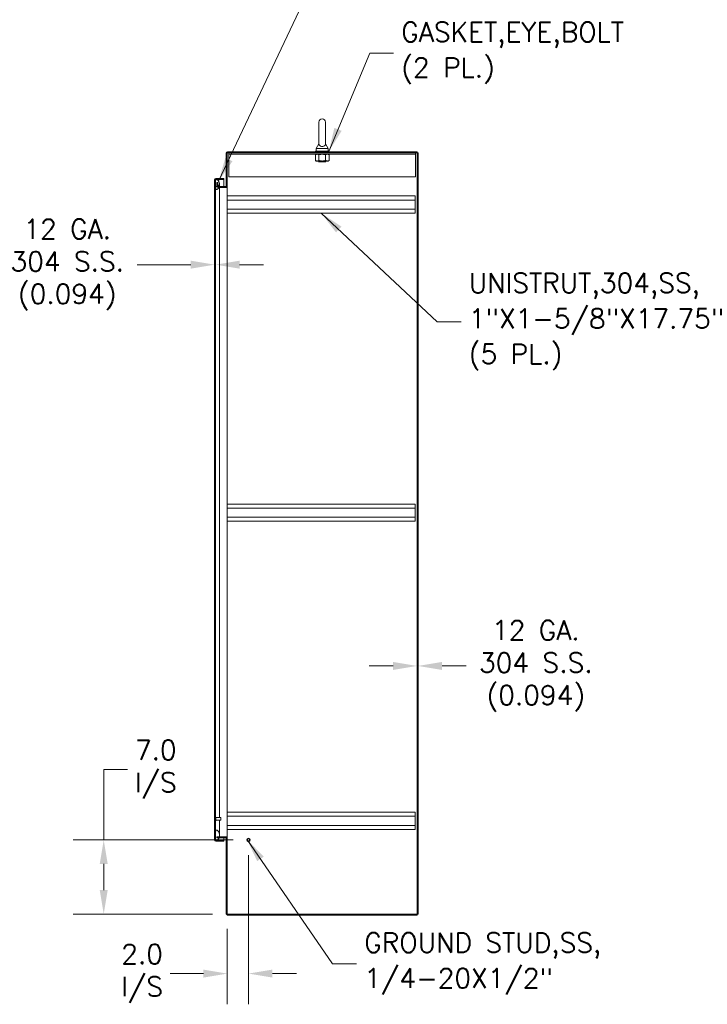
# Model space of a CAD drawing. Header units: inches. Extents: x 3 to 388, y 9 to 244.
# Tile 34 of 53: x 205 to 270, y 102 to 195. Entities that reach past the tile are written whole.
import ezdxf

# ---------------------------------------------------------------- set-up
doc = ezdxf.new("R2010")
doc.units = ezdxf.units.IN
doc.header["$LTSCALE"] = 23
doc.header["$MEASUREMENT"] = 0
for name, color, linetype, lineweight in [('Dimension (ANSI)', 7, 'Continuous', 5), ('Hatch (ANSI)', 7, 'Continuous', 5), ('Symbol (ANSI)', 7, 'Continuous', 5), ('Visible (ANSI)', 7, 'Continuous', 5)]:
    doc.layers.add(name, color=color, linetype=linetype, lineweight=lineweight)
doc.styles.add('ROMANS', font='romans.shx')
doc.dimstyles.new('Default (ANSI)', dxfattribs={"dimscale": 23, "dimtxt": 0.08, "dimasz": 0.098425, "dimexe": 0.125, "dimexo": 0.0625, "dimgap": 0.031496, "dimtad": 0, "dimtih": 1, "dimtoh": 1, "dimrnd": 1e-08, "dimzin": 0, "dimdsep": 46, "dimtxsty": 'ROMANS', "dimcen": 0.09, "dimdle": 0.393701, "dimclrd": 256, "dimclre": 256, "dimclrt": 256, "dimadec": 0, "dimazin": 0, "dimtfac": 1.25, "dimtofl": 0, "dimtmove": 0, "dimatfit": 3, "dimfxl": 0, "dimtolj": 1, "dimtzin": 0, "dimlwd": -1, "dimlwe": -1, "dimarcsym": 0})
doc.dimstyles.new('Default (ANSI)$7', dxfattribs={"dimscale": 23, "dimtxt": 0.08, "dimasz": 0.098425, "dimexe": 0.125, "dimexo": 0.0625, "dimgap": 0.031496, "dimtad": 0, "dimtih": 1, "dimtoh": 1, "dimrnd": 1e-08, "dimzin": 0, "dimdsep": 46, "dimtxsty": 'ROMANS', "dimcen": 0.09, "dimdle": 0.393701, "dimclrd": 256, "dimclre": 256, "dimclrt": 256, "dimadec": 0, "dimazin": 0, "dimtfac": 1.25, "dimtofl": 0, "dimtmove": 0, "dimatfit": 3, "dimfxl": 0, "dimtolj": 1, "dimtzin": 0, "dimlwd": -1, "dimlwe": -1, "dimarcsym": 0})

# ---------------------------------------------------------------- blocks, each defined once
blk = doc.blocks.new('*D29')
at = {"layer": 'Defpoints', "color": 0}
for p in [(242.726, 140.768), (242.82, 140.768), (242.726, 133.681)]:
    blk.add_point(p, dxfattribs=at)
at = {"layer": 'Dimension (ANSI)'}
for p, q in [((240.462, 133.681), (238.199, 133.681)), ((245.084, 133.681), (247.347, 133.681))]:
    blk.add_line(p, q, dxfattribs=at)
for points in [[(240.462, 134.059), (240.462, 133.304), (242.726, 133.681)], [(245.084, 134.059), (245.084, 133.304), (242.82, 133.681)]]:
    blk.add_solid(points, dxfattribs=at)
at = {"layer": 'Dimension (ANSI)', "insert": (253.942, 133.681), "char_height": 1.84, "attachment_point": 5, "style": 'ROMANS'}
blk.add_mtext('\\A1;12 GA.\\P304 S.S.\\P(0.094)', dxfattribs=at)
blk = doc.blocks.new('*D30')
at = {"layer": 'Defpoints', "color": 0}
for p in [(223.593, 171.607), (223.687, 171.607), (223.687, 171.607)]:
    blk.add_point(p, dxfattribs=at)
at = {"layer": 'Dimension (ANSI)'}
for p, q in [((221.329, 171.607), (216.256, 171.607)), ((225.951, 171.607), (228.214, 171.607))]:
    blk.add_line(p, q, dxfattribs=at)
for points in [[(221.329, 171.985), (221.329, 171.23), (223.593, 171.607)], [(225.951, 171.985), (225.951, 171.23), (223.687, 171.607)]]:
    blk.add_solid(points, dxfattribs=at)
at = {"layer": 'Dimension (ANSI)', "insert": (209.661, 171.607), "char_height": 1.84, "attachment_point": 5, "style": 'ROMANS'}
blk.add_mtext('\\A1;12 GA.\\P304 S.S.\\P(0.094)', dxfattribs=at)
blk = doc.blocks.new('*D31')
at = {"layer": 'Defpoints', "color": 0}
for p in [(226.789, 117.234), (224.789, 110.265), (224.789, 104.603)]:
    blk.add_point(p, dxfattribs=at)
at = {"layer": 'Dimension (ANSI)'}
for p, q in [((226.789, 115.796), (226.789, 101.728)), ((224.789, 108.827), (224.789, 101.728)), ((222.525, 104.603), (219.385, 104.603)), ((229.052, 104.603), (231.316, 104.603))]:
    blk.add_line(p, q, dxfattribs=at)
for points in [[(222.525, 104.98), (222.525, 104.225), (224.789, 104.603)], [(229.052, 104.98), (229.052, 104.225), (226.789, 104.603)]]:
    blk.add_solid(points, dxfattribs=at)
at = {"layer": 'Dimension (ANSI)', "insert": (216.733, 104.603), "char_height": 1.84, "attachment_point": 5, "style": 'ROMANS'}
blk.add_mtext('\\A1;2.0\\PI/S', dxfattribs=at)
blk = doc.blocks.new('*D32')
at = {"layer": 'Defpoints', "color": 0}
for p in [(226.789, 117.234), (213.109, 110.234), (224.82, 110.234)]:
    blk.add_point(p, dxfattribs=at)
at = {"layer": 'Dimension (ANSI)'}
for p, q in [((213.109, 117.234), (213.109, 123.897)), ((213.109, 123.897), (215.372, 123.897)), ((225.351, 117.234), (210.234, 117.234)), ((213.109, 112.497), (213.109, 114.97)), ((223.382, 110.234), (210.234, 110.234))]:
    blk.add_line(p, q, dxfattribs=at)
for points in [[(212.731, 114.97), (213.486, 114.97), (213.109, 117.234)], [(212.731, 112.497), (213.486, 112.497), (213.109, 110.234)]]:
    blk.add_solid(points, dxfattribs=at)
at = {"layer": 'Dimension (ANSI)', "insert": (218.024, 123.897), "char_height": 1.84, "attachment_point": 5, "style": 'ROMANS'}
blk.add_mtext('\\A1;7.0\\PI/S', dxfattribs=at)

msp = doc.modelspace()

# ---------------------------------------------------------------- hatches: boundary and pattern name
at = {"layer": 'Hatch (ANSI)'}
h = msp.add_hatch(dxfattribs=at)
h.set_pattern_fill('ANSI31', color=256, scale=23, angle=90, style=0)
edge = h.paths.add_edge_path()
edge.add_ellipse((224.8198, 182.1399), major_axis=(0, 0.1249), ratio=1, start_angle=0, end_angle=90)
edge.add_line((224.6948, 182.1399), (224.6948, 179.0148))
edge.add_ellipse((224.6636, 179.0148), major_axis=(0.0312, 0), ratio=1, start_angle=270, end_angle=360, ccw=False)
edge.add_line((224.6636, 178.9836), (224.0268, 178.9836))
edge.add_line((224.0268, 178.9836), (223.9135, 178.9836))
edge.add_ellipse((223.9135, 179.0148), major_axis=(0, -0.0312), ratio=1, start_angle=270, end_angle=360, ccw=False)
edge.add_line((223.8822, 179.0148), (223.8822, 179.3899))
edge.add_line((223.8822, 179.3899), (223.7885, 179.3899))
edge.add_line((223.7885, 179.3899), (223.7885, 179.0148))
edge.add_ellipse((223.9135, 179.0148), major_axis=(-0.1249, 0), ratio=1, start_angle=0, end_angle=90)
edge.add_line((223.9135, 178.8899), (223.9832, 178.8899))
edge.add_line((223.9832, 178.8899), (224.6636, 178.8899))
edge.add_ellipse((224.6636, 179.0148), major_axis=(0, -0.1249), ratio=1, start_angle=0, end_angle=90)
edge.add_line((224.7885, 179.0148), (224.7885, 182.1399))
edge.add_ellipse((224.8198, 182.1399), major_axis=(-0.0313, 0), ratio=1, start_angle=270, end_angle=360, ccw=False)
edge.add_line((224.8198, 182.1712), (242.7261, 182.1712))
edge.add_line((242.7261, 182.1712), (242.7261, 182.2649))
edge.add_line((242.7261, 182.2649), (224.8198, 182.2649))
h = msp.add_hatch(dxfattribs=at)
h.set_pattern_fill('ANSI31', color=256, scale=23, style=0)
h.paths.add_polyline_path([(242.7261, 110.2336), (242.8198, 110.2336), (242.8198, 182.1712), (242.7261, 182.1712)])
h = msp.add_hatch(dxfattribs=at)
h.set_pattern_fill('ANSI31', color=256, scale=23, angle=75, style=0)
edge = h.paths.add_edge_path()
edge.add_line((223.718, 179.6568), (223.7557, 179.6568))
edge.add_line((223.7557, 179.6568), (223.8117, 179.6568))
edge.add_line((223.8117, 179.6568), (224.468, 179.6568))
edge.add_line((224.468, 179.6568), (224.468, 179.7505))
edge.add_line((224.468, 179.7505), (223.718, 179.7505))
edge.add_ellipse((223.718, 179.6256), major_axis=(0, 0.1249), ratio=1, start_angle=0, end_angle=90)
edge.add_line((223.593, 179.6256), (223.593, 117.2505))
edge.add_ellipse((223.718, 117.2505), major_axis=(-0.125, 0), ratio=1, start_angle=0, end_angle=90)
edge.add_line((223.718, 117.1255), (224.468, 117.1255))
edge.add_line((224.468, 117.1255), (224.468, 117.2192))
edge.add_line((224.468, 117.2192), (223.8115, 117.2192))
edge.add_line((223.8115, 117.2192), (223.7559, 117.2192))
edge.add_line((223.7559, 117.2192), (223.718, 117.2192))
edge.add_ellipse((223.718, 117.2505), major_axis=(0, -0.0312), ratio=1, start_angle=270, end_angle=360, ccw=False)
edge.add_line((223.6867, 117.2505), (223.6867, 117.3131))
edge.add_line((223.6867, 117.3131), (223.6867, 118.0631))
edge.add_line((223.6867, 118.0631), (223.6867, 178.8131))
edge.add_line((223.6867, 178.8131), (223.6867, 179.5631))
edge.add_line((223.6867, 179.5631), (223.6867, 179.6256))
edge.add_ellipse((223.718, 179.6256), major_axis=(-0.0312, 0), ratio=1, start_angle=270, end_angle=360, ccw=False)
h = msp.add_hatch(dxfattribs=at)
h.set_pattern_fill('ANSI31', color=256, scale=23, angle=-15, style=0)
edge = h.paths.add_edge_path()
edge.add_spline(control_points=[(224.0617, 117.6881), (224.0629, 117.7555), (224.0516, 117.8219), (224.0072, 117.9488), (223.9757, 118.0041), (223.9159, 118.0828), (223.887, 118.1117), (223.8448, 118.1419), (223.8286, 118.1513), (223.8117, 118.1568)], knot_values=[-1.0427391, -1.0427391, -1.0427391, -1.0427391, -0.7197579, -0.7197579, -0.3955238, -0.3955238, -0.1347707, -0.1347707, 0, 0, 0, 0], degree=3, periodic=0)
edge.add_spline(control_points=[(223.8117, 118.1568), (223.805, 118.159), (223.7981, 118.1607), (223.7846, 118.1622), (223.7781, 118.1621), (223.7623, 118.1599), (223.7537, 118.1568), (223.7352, 118.1458), (223.7264, 118.1371), (223.7076, 118.1125), (223.6967, 118.0918), (223.6867, 118.0631)], knot_values=[-0.6647416, -0.6647416, -0.6647416, -0.6647416, -0.5774144, -0.5774144, -0.4971613, -0.4971613, -0.3816552, -0.3816552, -0.2317188, -0.2317188, 0, 0, 0, 0], degree=3, periodic=0)
edge.add_line((223.6867, 118.0631), (223.6867, 117.3131))
edge.add_spline(control_points=[(223.6867, 117.3131), (223.692, 117.2983), (223.6983, 117.2832), (223.7123, 117.2583), (223.7198, 117.2473), (223.7357, 117.2311), (223.7436, 117.225), (223.7536, 117.2202), (223.7548, 117.2197), (223.7559, 117.2192)], knot_values=[-0.4489058, -0.4489058, -0.4489058, -0.4489058, -0.3290151, -0.3290151, -0.2310988, -0.2310988, -0.1559399, -0.1559399, -0.1461905, -0.1461905, -0.1461905, -0.1461905], degree=3, periodic=0)
edge.add_spline(control_points=[(223.7559, 117.2192), (223.7632, 117.2162), (223.7708, 117.2145), (223.7898, 117.2135), (223.8009, 117.2156), (223.8115, 117.2192)], knot_values=[-0.1461905, -0.1461905, -0.1461905, -0.1461905, -0.085923, -0.085923, -0.0007796, -0.0007796, -0.0007796, -0.0007796], degree=3, periodic=0)
edge.add_spline(control_points=[(223.8115, 117.2192), (223.8116, 117.2193), (223.8117, 117.2193), (223.8117, 117.2193)], knot_values=[-0.0007796, -0.0007796, -0.0007796, -0.0007796, 0, 0, 0, 0], degree=3, periodic=0)
edge.add_spline(control_points=[(223.8117, 117.2193), (223.8307, 117.2259), (223.8488, 117.2377), (223.8845, 117.2666), (223.9033, 117.2865), (223.9452, 117.3378), (223.971, 117.3767), (223.9934, 117.4212)], knot_values=[-2.3914218, -2.3914218, -2.3914218, -2.3914218, -2.0558457, -2.0558457, -1.6231424, -1.6231424, -0.9514325, -0.9514325, -0.9514325, -0.9514325], degree=3, periodic=0)
edge.add_spline(control_points=[(223.9934, 117.4212), (224.0026, 117.4394), (224.0112, 117.4586), (224.0234, 117.4895), (224.0278, 117.5016), (224.0322, 117.5149)], knot_values=[-0.9514325, -0.9514325, -0.9514325, -0.9514325, -0.6762108, -0.6762108, -0.5241178, -0.5241178, -0.5241178, -0.5241178], degree=3, periodic=0)
edge.add_spline(control_points=[(224.0322, 117.5149), (224.0471, 117.5606), (224.0606, 117.6193), (224.0617, 117.6881)], knot_values=[-0.5241178, -0.5241178, -0.5241178, -0.5241178, 0, 0, 0, 0], degree=3, periodic=0)
edge = h.paths.add_edge_path()
edge.add_spline(control_points=[(223.8117, 178.7193), (223.8313, 178.7258), (223.8503, 178.7375), (223.8876, 178.7662), (223.9073, 178.7858), (223.9449, 178.8299), (223.965, 178.8581), (223.9832, 178.8899)], knot_values=[-2.2571609, -2.2571609, -2.2571609, -2.2571609, -1.9421555, -1.9421555, -1.5382838, -1.5382838, -1.0634666, -1.0634666, -1.0634666, -1.0634666], degree=3, periodic=0)
edge.add_spline(control_points=[(223.9832, 178.8899), (223.9987, 178.9169), (224.0129, 178.9465), (224.0255, 178.98), (224.0262, 178.9818), (224.0268, 178.9836)], knot_values=[-1.0634666, -1.0634666, -1.0634666, -1.0634666, -0.6602481, -0.6602481, -0.6375423, -0.6375423, -0.6375423, -0.6375423], degree=3, periodic=0)
edge.add_spline(control_points=[(224.0268, 178.9836), (224.0456, 179.035), (224.0631, 179.1044), (224.0617, 179.1881)], knot_values=[-0.6375423, -0.6375423, -0.6375423, -0.6375423, 0, 0, 0, 0], degree=3, periodic=0)
edge.add_spline(control_points=[(224.0617, 179.1881), (224.0606, 179.2571), (224.0465, 179.3249), (223.9981, 179.4535), (223.9653, 179.5098), (223.9083, 179.5853), (223.8818, 179.6132), (223.8423, 179.6425), (223.8273, 179.6514), (223.8117, 179.6568)], knot_values=[-1.0483302, -1.0483302, -1.0483302, -1.0483302, -0.7120009, -0.7120009, -0.3751501, -0.3751501, -0.1257788, -0.1257788, 0, 0, 0, 0], degree=3, periodic=0)
edge.add_spline(control_points=[(223.8117, 179.6568), (223.8053, 179.6591), (223.7987, 179.6607), (223.7856, 179.6623), (223.7794, 179.6623), (223.767, 179.6607), (223.7612, 179.6591), (223.7557, 179.6568)], knot_values=[-0.4962532, -0.4962532, -0.4962532, -0.4962532, -0.4372195, -0.4372195, -0.3825643, -0.3825643, -0.3296362, -0.3296362, -0.3296362, -0.3296362], degree=3, periodic=0)
edge.add_spline(control_points=[(223.7557, 179.6568), (223.7528, 179.6556), (223.75, 179.6542), (223.7367, 179.6465), (223.7277, 179.6378), (223.7062, 179.6104), (223.6953, 179.5873), (223.6867, 179.5631)], knot_values=[-0.3296362, -0.3296362, -0.3296362, -0.3296362, -0.3022453, -0.3022453, -0.195919, -0.195919, 0, 0, 0, 0], degree=3, periodic=0)
edge.add_line((223.6867, 179.5631), (223.6867, 178.8131))
edge.add_spline(control_points=[(223.6867, 178.8131), (223.6918, 178.7986), (223.6978, 178.7837), (223.7112, 178.7591), (223.7184, 178.7483), (223.734, 178.732), (223.7417, 178.7259), (223.7589, 178.7173), (223.7678, 178.715), (223.7888, 178.7136), (223.8006, 178.7156), (223.8117, 178.7193)], knot_values=[-0.4494753, -0.4494753, -0.4494753, -0.4494753, -0.3321231, -0.3321231, -0.2359747, -0.2359747, -0.1608287, -0.1608287, -0.089664, -0.089664, 0, 0, 0, 0], degree=3, periodic=0)
h = msp.add_hatch(dxfattribs=at)
h.set_pattern_fill('ANSI31', color=256, scale=23, angle=15, style=0)
edge = h.paths.add_edge_path()
edge.add_ellipse((224.8198, 110.2648), major_axis=(-0.125, 0), ratio=1, start_angle=0, end_angle=90)
edge.add_line((224.8198, 110.1399), (242.7261, 110.1399))
edge.add_line((242.7261, 110.1399), (242.7261, 110.2336))
edge.add_line((242.7261, 110.2336), (224.8198, 110.2336))
edge.add_ellipse((224.8198, 110.2648), major_axis=(0, -0.0313), ratio=1, start_angle=270, end_angle=360, ccw=False)
edge.add_line((224.7885, 110.2648), (224.7885, 117.3899))
edge.add_ellipse((224.6636, 117.3899), major_axis=(0.125, 0), ratio=1, start_angle=0, end_angle=90)
edge.add_line((224.6636, 117.5149), (224.0321, 117.5149))
edge.add_line((224.0321, 117.5149), (223.7885, 117.5149))
edge.add_line((223.7885, 117.5149), (223.7885, 117.4212))
edge.add_line((223.7885, 117.4212), (223.9934, 117.4212))
edge.add_line((223.9934, 117.4212), (224.6636, 117.4212))
edge.add_ellipse((224.6636, 117.3899), major_axis=(0, 0.0312), ratio=1, start_angle=270, end_angle=360, ccw=False)
edge.add_line((224.6948, 117.3899), (224.6948, 110.2648))

# ---------------------------------------------------------------- linework, layer by layer
at = {"layer": 'Visible (ANSI)'}
for p, q in [((233.4473, 185.0774), (233.4473, 183.0174)), ((234.0673, 183.0174), (234.0673, 185.0774)), ((233.4473, 183.0174), (233.1973, 182.5774)), ((233.1973, 182.5774), (234.3173, 182.5774)), ((233.1973, 182.5774), (233.1973, 182.3274)), ((234.0673, 183.0174), (234.3173, 182.5774)), ((234.3173, 182.5774), (234.3173, 182.3274)), ((224.6948, 182.1399), (224.6948, 179.0148)), ((224.7885, 179.0148), (224.7885, 182.1399)), ((242.7261, 182.2649), (224.8198, 182.2649)), ((224.8198, 182.1712), (242.7261, 182.1712)), ((224.9448, 182.0462), (224.9448, 182.1712)), ((224.9448, 182.0462), (242.5698, 182.0462)), ((224.9448, 182.0462), (224.9448, 182.0306)), ((224.9448, 182.0306), (224.9448, 179.9212)), ((233.1948, 182.0462), (233.1078, 181.996)), ((233.1078, 181.4554), (233.1078, 181.996)), ((233.1323, 182.3274), (234.3823, 182.3274)), ((233.1323, 182.2649), (233.1323, 182.3274)), ((233.4326, 181.4554), (233.4326, 181.996)), ((234.0821, 181.4554), (234.0821, 181.996)), ((234.3198, 182.0462), (234.4069, 181.996)), ((234.3823, 182.2649), (234.3823, 182.3274)), ((234.4069, 181.4554), (234.4069, 181.996)), ((242.5698, 182.0462), (242.5698, 182.1712)), ((242.5698, 182.0462), (242.5698, 182.0306)), ((242.5698, 179.9212), (242.5698, 182.0306)), ((242.7261, 182.1712), (242.7261, 182.2649)), ((242.8198, 182.1712), (242.7261, 182.1712)), ((242.7261, 182.1712), (242.7261, 110.2336)), ((242.8198, 110.2336), (242.8198, 182.1712)), ((233.1948, 181.4052), (233.1078, 181.4554)), ((233.1948, 181.4052), (233.2702, 181.4052)), ((233.2702, 181.4052), (233.7573, 181.4052)), ((233.3823, 181.4052), (233.3823, 181.4011)), ((234.1323, 181.4011), (233.3823, 181.4011)), ((233.4424, 181.3699), (233.3823, 181.4011)), ((233.4424, 181.3449), (233.4088, 181.3274)), ((234.1059, 181.3274), (233.4088, 181.3274)), ((233.7573, 181.4052), (234.2445, 181.4052)), ((234.0723, 181.3699), (234.1323, 181.4011)), ((234.0723, 181.3449), (234.1059, 181.3274)), ((234.1323, 181.4052), (234.1323, 181.4011)), ((234.2445, 181.4052), (234.3198, 181.4052)), ((234.3198, 181.4052), (234.4069, 181.4554)), ((223.593, 179.6256), (223.593, 117.2505)), ((223.6867, 117.2505), (223.6867, 179.6256)), ((224.468, 179.7505), (223.718, 179.7505)), ((223.718, 179.6568), (224.468, 179.6568)), ((223.718, 179.6458), (223.7374, 179.6458)), ((223.8356, 179.6458), (224.468, 179.6458)), ((224.468, 179.6568), (224.468, 179.7505)), ((224.468, 178.9836), (224.468, 179.6458)), ((224.9448, 179.9212), (242.5698, 179.9212)), ((223.6867, 179.5631), (223.6867, 178.8131)), ((223.8822, 179.3899), (223.7885, 179.3899)), ((223.7885, 179.3899), (223.7885, 179.0148)), ((223.8822, 179.0148), (223.8822, 179.3899)), ((224.6636, 178.9836), (223.9135, 178.9836)), ((223.9135, 178.8899), (224.6636, 178.8899)), ((224.0618, 179.1788), (224.0618, 178.9836)), ((224.0618, 178.8899), (224.0618, 178.6881)), ((224.0618, 178.6881), (224.0618, 119.3442)), ((224.7885, 178.8899), (224.6636, 178.8899)), ((224.7885, 179.0148), (224.7885, 178.8901)), ((224.7885, 178.8901), (224.82, 178.8901)), ((224.7885, 178.8899), (224.7885, 117.5149)), ((224.7885, 178.8899), (224.8198, 178.8899)), ((224.82, 178.8899), (224.8198, 178.8899)), ((224.82, 178.8901), (224.82, 178.8899)), ((242.5385, 178.1049), (224.7885, 178.1049)), ((242.5385, 178.1049), (242.5385, 177.7199)), ((242.5385, 177.7199), (224.7885, 177.7199)), ((242.5385, 176.8649), (224.7885, 176.8649)), ((242.5385, 176.8649), (242.5385, 177.7199)), ((242.5385, 176.8649), (242.5385, 176.4799)), ((242.5385, 176.4799), (224.7885, 176.4799)), ((242.5385, 148.9799), (224.7885, 148.9799)), ((242.5385, 148.9799), (242.5385, 148.5949)), ((242.5385, 148.5949), (224.7885, 148.5949)), ((242.5385, 147.7399), (242.5385, 148.5949)), ((242.5385, 147.7399), (224.7885, 147.7399)), ((242.5385, 147.3549), (224.7885, 147.3549)), ((242.5385, 147.7399), (242.5385, 147.3549)), ((223.7012, 119.3877), (223.6947, 119.3877)), ((223.7092, 119.3797), (223.7092, 119.0587)), ((224.171, 119.3442), (223.7092, 119.3442)), ((224.171, 119.0942), (224.171, 119.3442)), ((224.1867, 119.3285), (224.171, 119.3442)), ((224.1867, 119.3285), (224.1867, 119.1099)), ((242.5385, 119.8549), (224.7885, 119.8549)), ((242.5385, 119.4699), (224.7885, 119.4699)), ((242.5385, 119.8549), (242.5385, 119.4699)), ((242.5385, 118.6149), (242.5385, 119.4699)), ((223.7012, 119.0507), (223.6947, 119.0507)), ((224.171, 119.0942), (223.7092, 119.0942)), ((224.0618, 119.0942), (224.0618, 118.1881)), ((224.1867, 119.1099), (224.171, 119.0942)), ((242.5385, 118.6149), (224.7885, 118.6149)), ((242.5385, 118.2299), (224.7885, 118.2299)), ((242.5385, 118.6149), (242.5385, 118.2299)), ((223.6867, 118.0631), (223.6867, 117.3131)), ((224.6636, 117.5149), (223.7885, 117.5149)), ((223.7885, 117.5149), (223.7885, 117.4212)), ((223.7885, 117.4212), (224.6636, 117.4212)), ((224.0618, 118.1881), (224.0618, 117.6973)), ((224.468, 117.2303), (224.468, 117.4212)), ((224.6636, 117.5149), (224.7885, 117.5149)), ((224.6948, 117.3899), (224.6948, 110.2648)), ((224.7885, 117.5149), (224.8198, 117.5149)), ((224.82, 117.5147), (224.7885, 117.5147)), ((224.7885, 117.5147), (224.7885, 117.3899)), ((224.7885, 110.2648), (224.7885, 117.3899)), ((224.8198, 117.5149), (224.82, 117.5149)), ((224.82, 117.5149), (224.82, 117.5147)), ((223.718, 117.2303), (223.7375, 117.2303)), ((224.468, 117.2192), (223.718, 117.2192)), ((223.718, 117.1255), (224.468, 117.1255)), ((223.8354, 117.2303), (224.468, 117.2303)), ((224.468, 117.1255), (224.468, 117.2192)), ((242.7261, 110.2336), (224.8198, 110.2336)), ((224.8198, 110.1399), (242.7261, 110.1399)), ((242.7261, 110.2336), (242.8198, 110.2336)), ((242.7261, 110.1399), (242.7261, 110.2336))]:
    msp.add_line(p, q, dxfattribs=at)
for radius in [0.1685, 0.125, 0.1093]:
    msp.add_circle((226.7885, 117.2336), radius, dxfattribs=at)
for centre, radius, start, end in [((233.7573, 185.0774), 0.31, 0, 180), ((224.8198, 182.1399), 0.1249, 90, 180), ((224.8198, 182.1399), 0.0313, 90, 180), ((233.4359, 181.3574), 0.0141, 297.5, 62.5), ((234.0788, 181.3574), 0.0141, 117.5, 242.5), ((223.718, 179.6256), 0.1249, 90, 180), ((223.718, 179.6256), 0.0312, 90, 180), ((223.9135, 179.0148), 0.1249, 180, 270), ((223.9135, 179.0148), 0.0312, 180, 270), ((224.6636, 179.0148), 0.0312, 270, 0), ((224.6636, 179.0148), 0.1249, 270, 0), ((223.6947, 119.3797), 0.008, 90, 180), ((223.7012, 119.3797), 0.008, 0, 90), ((223.6947, 119.0587), 0.008, 180, 270), ((223.7012, 119.0587), 0.008, 270, 0), ((224.6636, 117.3899), 0.125, 0, 90), ((224.6636, 117.3899), 0.0312, 0, 90), ((223.718, 117.2505), 0.125, 180, 270), ((223.718, 117.2505), 0.0312, 180, 270), ((224.8198, 110.2648), 0.125, 180, 270), ((224.8198, 110.2648), 0.0313, 180, 270)]:
    msp.add_arc(centre, radius, start, end, dxfattribs=at)
for points, knots in [([(234.0673, 183.0174), (234.0673, 183.0174), (234.0675, 183.0137), (234.0663, 182.9923), (234.064, 182.9718), (234.0458, 182.92), (234.0272, 182.8898), (233.976, 182.8437), (233.9483, 182.8262), (233.8867, 182.8009), (233.8552, 182.7923), (233.7898, 182.7829), (233.7574, 182.7817), (233.6942, 182.7862), (233.6644, 182.7915), (233.6069, 182.8082), (233.5803, 182.8199), (233.53, 182.85), (233.5084, 182.8692), (233.469, 182.918), (233.4581, 182.9467), (233.4481, 182.9892), (233.4475, 183.0076), (233.4473, 183.0164), (233.4473, 183.0174), (233.4473, 183.0174)], [0, 0, 0, 0, 0.06292404, 0.06292404, 0.14907055, 0.14907055, 0.25610509, 0.25610509, 0.336116, 0.336116, 0.40328218, 0.40328218, 0.46536928, 0.46536928, 0.52564713, 0.52564713, 0.59143372, 0.59143372, 0.67079373, 0.67079373, 0.78259067, 0.78259067, 0.8847232, 0.8847232, 0.91423809, 0.91423809, 0.91423809, 0.91423809]), ([(223.8117, 179.6568), (223.8053, 179.6591), (223.7987, 179.6607), (223.7856, 179.6623), (223.7794, 179.6623), (223.7639, 179.6603), (223.7553, 179.6573), (223.7367, 179.6465), (223.7277, 179.6378), (223.7062, 179.6104), (223.6953, 179.5873), (223.6867, 179.5631)], [-0.4962532, -0.4962532, -0.4962532, -0.4962532, -0.43721951, -0.43721951, -0.38256427, -0.38256427, -0.30224527, -0.30224527, -0.19591897, -0.19591897, 0, 0, 0, 0]), ([(223.6867, 179.6256), (223.6867, 179.6319), (223.6999, 179.6383), (223.7153, 179.6447), (223.7162, 179.645), (223.7171, 179.6454), (223.718, 179.6458)], [0, 0, 0, 0, 1.4834748, 1.4834748, 1.4834748, 1.5707963, 1.5707963, 1.5707963, 1.5707963]), ([(224.0617, 179.1881), (224.0606, 179.2571), (224.0465, 179.3249), (223.9981, 179.4535), (223.9653, 179.5098), (223.9083, 179.5853), (223.8818, 179.6132), (223.8423, 179.6425), (223.8273, 179.6514), (223.8117, 179.6568)], [-1.0483302, -1.0483302, -1.0483302, -1.0483302, -0.7120009, -0.7120009, -0.3751501, -0.3751501, -0.1257788, -0.1257788, 0, 0, 0, 0]), ([(223.6867, 178.8131), (223.6918, 178.7986), (223.6978, 178.7837), (223.7112, 178.7591), (223.7184, 178.7483), (223.734, 178.732), (223.7417, 178.7259), (223.7589, 178.7173), (223.7678, 178.715), (223.7888, 178.7136), (223.8006, 178.7156), (223.8117, 178.7193)], [-0.44947527, -0.44947527, -0.44947527, -0.44947527, -0.33212313, -0.33212313, -0.23597471, -0.23597471, -0.16082872, -0.16082872, -0.08966395, -0.08966395, 0, 0, 0, 0]), ([(223.8117, 178.7193), (223.8313, 178.7258), (223.8503, 178.7375), (223.8876, 178.7662), (223.9073, 178.7858), (223.9621, 178.8502), (223.9989, 178.9091), (224.0444, 179.0301), (224.0632, 179.1014), (224.0617, 179.1881)], [-2.2571609, -2.2571609, -2.2571609, -2.2571609, -1.9421555, -1.9421555, -1.5382838, -1.5382838, -0.6602481, -0.6602481, 0, 0, 0, 0]), ([(223.8117, 118.1568), (223.805, 118.159), (223.7981, 118.1607), (223.7846, 118.1622), (223.7781, 118.1621), (223.7623, 118.1599), (223.7537, 118.1568), (223.7352, 118.1458), (223.7264, 118.1371), (223.7076, 118.1125), (223.6967, 118.0918), (223.6867, 118.0631)], [-0.66474161, -0.66474161, -0.66474161, -0.66474161, -0.57741441, -0.57741441, -0.49716126, -0.49716126, -0.38165516, -0.38165516, -0.23171884, -0.23171884, 0, 0, 0, 0]), ([(223.6867, 117.3131), (223.692, 117.2983), (223.6983, 117.2832), (223.7123, 117.2583), (223.7198, 117.2473), (223.7357, 117.2311), (223.7436, 117.225), (223.7607, 117.2168), (223.7695, 117.2146), (223.7899, 117.2135), (223.8011, 117.2156), (223.8117, 117.2193)], [-0.44890583, -0.44890583, -0.44890583, -0.44890583, -0.32901514, -0.32901514, -0.23109884, -0.23109884, -0.15593989, -0.15593989, -0.08592304, -0.08592304, 0, 0, 0, 0]), ([(224.0617, 117.6881), (224.0629, 117.7555), (224.0516, 117.8219), (224.0072, 117.9488), (223.9757, 118.0041), (223.9159, 118.0828), (223.887, 118.1117), (223.8448, 118.1419), (223.8286, 118.1513), (223.8117, 118.1568)], [-1.0427391, -1.0427391, -1.0427391, -1.0427391, -0.7197579, -0.7197579, -0.3955238, -0.3955238, -0.1347707, -0.1347707, 0, 0, 0, 0]), ([(223.8117, 117.2193), (223.8307, 117.2259), (223.8488, 117.2377), (223.8845, 117.2666), (223.9033, 117.2865), (223.9556, 117.3506), (223.9921, 117.41), (224.0382, 117.5274), (224.0603, 117.5993), (224.0617, 117.6881)], [-2.3914218, -2.3914218, -2.3914218, -2.3914218, -2.0558457, -2.0558457, -1.6231424, -1.6231424, -0.6762108, -0.6762108, 0, 0, 0, 0]), ([(223.6867, 117.2505), (223.6867, 117.2441), (223.6999, 117.2378), (223.7153, 117.2314), (223.7162, 117.231), (223.7171, 117.2306), (223.718, 117.2303)], [0, 0, 0, 0, 1.4834748, 1.4834748, 1.4834748, 1.5707963, 1.5707963, 1.5707963, 1.5707963])]:
    msp.add_open_spline(points, degree=3, knots=knots, dxfattribs=at)
for points in [[(233.2702, 182.0462), (233.1948, 182.0462), (233.1078, 181.996)], [(233.4326, 181.996), (233.3456, 182.0462), (233.2702, 182.0462)], [(233.7573, 182.0462), (233.6066, 182.0462), (233.4326, 181.996)], [(234.0821, 181.996), (233.9081, 182.0462), (233.7573, 182.0462)], [(234.2445, 182.0462), (234.1691, 182.0462), (234.0821, 181.996)], [(234.4069, 181.996), (234.3198, 182.0462), (234.2445, 182.0462)], [(233.1078, 181.4554), (233.1948, 181.4052), (233.2702, 181.4052)], [(233.2702, 181.4052), (233.3456, 181.4052), (233.4326, 181.4554)], [(233.4326, 181.4554), (233.6066, 181.4052), (233.7573, 181.4052)], [(233.7573, 181.4052), (233.9081, 181.4052), (234.0821, 181.4554)], [(234.0821, 181.4554), (234.1691, 181.4052), (234.2445, 181.4052)], [(234.2445, 181.4052), (234.3198, 181.4052), (234.4069, 181.4554)]]:
    msp.add_rational_spline(points, [1, 1.0379548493, 1], degree=2, dxfattribs=at)
for points in [[(223.718, 179.6458), (223.7093, 179.6449), (223.7007, 179.644), (223.6922, 179.6431)], [(223.6921, 117.233), (223.7006, 117.2321), (223.7093, 117.2312), (223.718, 117.2303)]]:
    msp.add_open_spline(points, degree=3, dxfattribs=at)

# ---------------------------------------------------------------- texts
at = {"layer": 'Symbol (ANSI)', "char_height": 1.84, "attachment_point": 4, "line_spacing_factor": 1.093904, "style": 'ROMANS'}
for s, insert, width in [('{\\fRomanS|b0|i0;\\H1.8400;GASKET,EYE,BOLT\\P(2 PL.)}', (241.2311, 191.6127), 24.327094), ('{\\fRomanS|b0|i0;\\H1.8400;UNISTRUT,304,SS,\\P1"X1-5/8"X17.75"\\P\\fromans|b0|i0;\\H1.8400;(5 PL.)}', (247.6123, 166.2116), 26.894569), ('{\\fRomanS|b0|i0;\\H1.8400;GROUND STUD,SS,\\P1/4-20X1/2"}', (237.7332, 105.5365), 25.899617)]:
    msp.add_mtext(s, dxfattribs=dict(at, insert=insert, width=width))

# ---------------------------------------------------------------- dimensions: what is measured, and where the dimension line sits
at = {"layer": 'Dimension (ANSI)'}
for base, p1, p2, angle, text, override, picture, middle in [((223.6867, 171.6072), (223.593, 171.6072), (223.6867, 171.6072), 180, '12 GA.\\P304 S.S.\\P(<>)', {"dimgap": 0.031496, "dimtih": 0, "dimtoh": 0, "dimdec": 3, "dimse1": 1, "dimse2": 1, "dimtol": 0, "dimlim": 0, "dimtp": 0, "dimtm": 0, "dimtdec": 2, "dimatfit": 1}, '*D30', (209.6614, 171.6072)), ((213.1085, 110.2336), (226.7885, 117.2336), (224.8198, 110.2336), 90, '<>\\PI/S', {"dimdec": 1, "dimtp": 0, "dimtm": 0, "dimtdec": 1, "dimatfit": 2}, '*D32', (218.0243, 123.8968)), ((224.7885, 104.6025), (226.7885, 117.2336), (224.7885, 110.2648), 180, '<>\\PI/S', {"dimtih": 0, "dimtoh": 0, "dimdec": 1, "dimtp": 0, "dimtm": 0, "dimtdec": 1, "dimatfit": 1}, '*D31', (216.7328, 104.6025))]:
    dim = msp.add_linear_dim(base=base, p1=p1, p2=p2, angle=angle, text=text, dimstyle='Default (ANSI)', override=override, dxfattribs=at)
    dim.commit()
    dim.dimension.update_dxf_attribs({"geometry": picture, "text_midpoint": middle, "dimtype": 160})
dim = msp.add_linear_dim(base=(242.7261, 133.6813), p1=(242.8198, 140.7679), p2=(242.7261, 140.7679), text='12 GA.\\P304 S.S.\\P(<>)', dimstyle='Default (ANSI)', override={"dimgap": 0.031496, "dimtih": 0, "dimtoh": 0, "dimdec": 3, "dimse1": 1, "dimse2": 1, "dimtol": 0, "dimlim": 0, "dimtp": 0, "dimtm": 0, "dimtdec": 2, "dimatfit": 1}, dxfattribs=at)
dim.commit()
dim.dimension.update_dxf_attribs({"geometry": '*D29', "text_midpoint": (253.9423, 133.6813), "dimtype": 160})

# ---------------------------------------------------------------- leaders
at = {"layer": 'Symbol (ANSI)', "annotation_type": 0, "has_hookline": 1, "hookline_direction": 0}
for points, text_width in [([(223.9704, 179.4967), (233.5703, 199.8192), (235.8341, 199.8192)], 22.7655), ([(234.3823, 182.308), (238.2429, 191.6127), (240.5067, 191.6127)], 23.7157), ([(233.6635, 176.4799), (244.6241, 166.2116), (246.8879, 166.2116)], 25.9232), ([(226.6362, 117.3057), (234.745, 105.5365), (237.0088, 105.5365)], 25.0322)]:
    msp.add_leader(points, dimstyle='Default (ANSI)$7', override={"dimtad": 0}, dxfattribs=dict(at, text_width=text_width))

doc.saveas('drawing.dxf')
